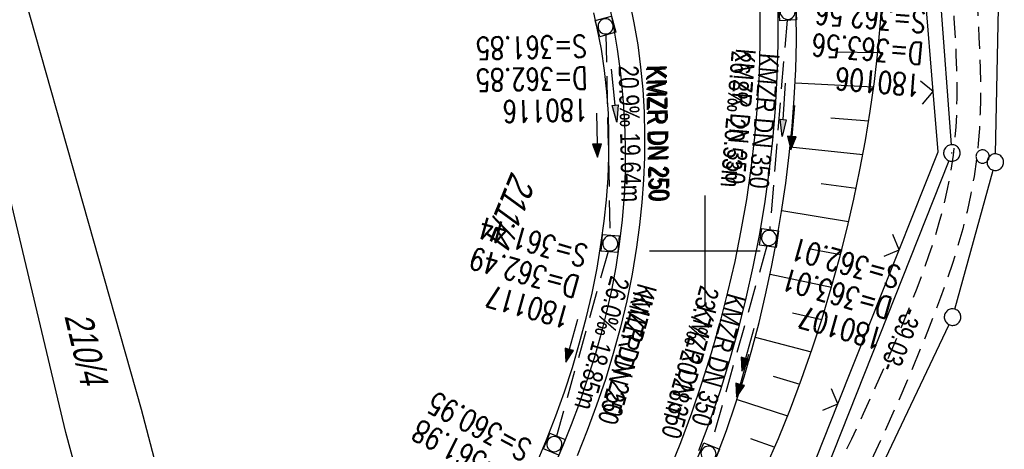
# Model space of a CAD drawing. Extents: x 507875 to 508634, y 446340 to 447363.
# Tile 39 of 70: x 508238 to 508327, y 446582 to 446621. Entities that reach past the tile are written whole.
import ezdxf

# ---------------------------------------------------------------- set-up
doc = ezdxf.new("R2010")
doc.units = 0
doc.header["$LTSCALE"] = 10
doc.header["$MEASUREMENT"] = 0
for name, pattern in [('AUSGEZOGEN', [0]), ('LT00', [0]), ('LT11', [0.3, 0.2, -0.1]), ('STRICHLINIE2', [0.375, 0.25, -0.125])]:
    doc.linetypes.add(name, pattern=pattern)
doc.layers.get('0').update_dxf_attribs({"linetype": 'LT00'})
for name, color, linetype in [('--EK_FBR', 250, 'LT00'), ('--EK_Halt-Pfeil', 4, 'LT00'), ('--EK_Haltung', 7, 'STRICHLINIE2'), ('--EK_Haltung-Text', 140, 'LT00'), ('--EK_Schacht-Text', 5, 'LT00'), ('--EL_DFK_AB_L', 21, 'LT00'), ('--EL_DFK_AB_P', 7, 'LT00'), ('--EL_Halt-Pfeil', 4, 'LT00'), ('--EL_Haltung', 182, 'STRICHLINIE2'), ('--EL_Haltung-Text', 182, 'LT00'), ('ABSTAND', 8, 'LT00'), ('DFK_AB_L', 21, 'LT00'), ('DFK_AB_P', 7, 'LT00'), ('DFK_FLUR_NR', 250, 'LT00'), ('DFK_GZPKT', 250, 'LT00'), ('DFK_KATASTER', 250, 'LT00'), ('DFK_VERMPKT', 252, 'LT00'), ('PFEIL', 140, 'AUSGEZOGEN'), ('V127_AFBR_BAB', 250, 'LT00'), ('V127_BOESCH', 250, 'LT00'), ('V127_BOSCHUNG', 250, 'LT00'), ('V127_ERDWEG', 250, 'LT11'), ('V127_GRABEN', 250, 'LT00'), ('V127_KA_MULD', 182, 'LT00'), ('V127_RASTER', 250, 'LT00'), ('V127_ZAUN', 40, 'LT00')]:
    doc.layers.add(name, color=color, linetype=linetype)
doc.styles.add('Haltungsbeschriftung', font='ARIAL.TTF', dxfattribs={"width": 0.75})
doc.styles.add('schachtbeschriftung', font='romans.shx', dxfattribs={"width": 0.75, "height": 2})
doc.styles.get("Standard").update_dxf_attribs({"font": 'ARIAL.TTF'})

# ---------------------------------------------------------------- blocks, each defined once
blk = doc.blocks.new('SYMB7010')
at = {"color": 0, "linetype": 'ByBlock'}
for points in [[(-0.031408, 0.499213), (-0.093728, 0.49134), (-0.15457, 0.475719), (-0.212975, 0.452595), (-0.268021, 0.422333), (-0.31884, 0.385411), (-0.36463, 0.342411), (-0.40467, 0.29401), (-0.438329, 0.240973), (-0.465074, 0.184136), (-0.484486, 0.124395), (-0.496256, 0.062692), (-0.5002, 0)], [(-0.5002, 0), (-0.496256, -0.062692), (-0.484486, -0.124395), (-0.465075, -0.184136), (-0.438329, -0.240973), (-0.404671, -0.29401), (-0.36463, -0.342411), (-0.31884, -0.385411), (-0.268021, -0.422333), (-0.212975, -0.452595), (-0.154571, -0.475719), (-0.093728, -0.49134), (-0.031408, -0.499213), (0.031408, -0.499213)], [(0.5002, 0), (0.496256, 0.062692), (0.484485, 0.124395), (0.465074, 0.184136), (0.438329, 0.240973), (0.40467, 0.29401), (0.36463, 0.342411), (0.31884, 0.385411), (0.268021, 0.422333), (0.212975, 0.452595), (0.15457, 0.475719), (0.093728, 0.49134), (0.031408, 0.499213), (-0.031408, 0.499213)], [(0.031408, -0.499213), (0.093728, -0.491341), (0.15457, -0.475719), (0.212975, -0.452595), (0.268021, -0.422333), (0.31884, -0.385411), (0.36463, -0.342411), (0.404671, -0.294011), (0.438329, -0.240974), (0.465075, -0.184136), (0.484486, -0.124395), (0.496256, -0.062692), (0.500201, 0)]]:
    blk.add_lwpolyline(points, dxfattribs=at)
blk = doc.blocks.new('SYMB0024')
at = {"color": 0, "linetype": 'ByBlock'}
for p, q in [((-0.5, 0.5), (0, 0)), ((0, 0), (0.5, 0.5))]:
    blk.add_line(p, q, dxfattribs=at)
blk = doc.blocks.new('Pfreil3')
at = {"layer": 'PFEIL'}
blk.add_hatch(color=256, dxfattribs=at).paths.add_polyline_path([(-1.549, 0.273), (-1.549, -0.273), (0, 0)])
for p, q in [((-1.549, 0), (-4.831, 0)), ((-1.549, -0.273), (-1.549, 0.273)), ((-1.549, 0.273), (0, 0)), ((0, 0), (-1.549, -0.273))]:
    blk.add_line(p, q, dxfattribs=at)
blk = doc.blocks.new('SYMB1210')
at = {"color": 0, "linetype": 'ByBlock'}
blk.add_line((0.018815, -0.179014), (0.055623, -0.17119), dxfattribs=at)
for points in [[(-0.2, -0.2), (-0.2, 0.2), (0.2, 0.2), (0.2, -0.2), (-0.2, -0.2)], [(0.018815, 0.179014), (-0.018815, 0.179014), (-0.055623, 0.17119), (-0.09, 0.155885), (-0.120444, 0.133766), (-0.145623, 0.105801), (-0.164438, 0.073213), (-0.176067, 0.037424), (-0.18, 0)], [(-0.18, 0), (-0.176067, -0.037424), (-0.164438, -0.073213), (-0.145623, -0.105801), (-0.120444, -0.133766), (-0.09, -0.155885), (-0.055623, -0.17119), (-0.018815, -0.179014), (0.018815, -0.179014)], [(0.18, 0), (0.176067, 0.037424), (0.164438, 0.073213), (0.145623, 0.105801), (0.120444, 0.133766), (0.09, 0.155885), (0.055623, 0.17119), (0.018815, 0.179014)], [(0.055623, -0.17119), (0.09, -0.155885), (0.120444, -0.133766), (0.145623, -0.105801), (0.164438, -0.073213), (0.176067, -0.037424), (0.18, 0)]]:
    blk.add_lwpolyline(points, dxfattribs=at)
blk = doc.blocks.new('SYMB0003')
at = {"color": 0, "linetype": 'ByBlock'}
for p, q in [((-0.015712, 0), (0.010166, 0.012015)), ((0, -0.021257), (-0.015712, 0)), ((0.010166, 0.012015), (0, -0.021257))]:
    blk.add_line(p, q, dxfattribs=at)
for points in [[(-0.031395, 0.499013), (-0.093691, 0.491144), (-0.154509, 0.475528), (-0.21289, 0.452414), (-0.267913, 0.422164), (-0.318712, 0.385257), (-0.364484, 0.342274), (-0.404509, 0.293893), (-0.438154, 0.240877), (-0.464888, 0.184062), (-0.484292, 0.124345), (-0.496058, 0.062667), (-0.5, 0)], [(-0.5, 0), (-0.496058, -0.062667), (-0.484292, -0.124345), (-0.464888, -0.184062), (-0.438154, -0.240877), (-0.404509, -0.293893), (-0.364485, -0.342274), (-0.318712, -0.385257), (-0.267914, -0.422164), (-0.21289, -0.452414), (-0.154509, -0.475529), (-0.093691, -0.491144), (-0.031395, -0.499014), (0.031395, -0.499014)], [(0.5, 0), (0.496057, 0.062667), (0.484292, 0.124345), (0.464888, 0.184062), (0.438153, 0.240877), (0.404509, 0.293893), (0.364484, 0.342274), (0.318712, 0.385257), (0.267913, 0.422164), (0.21289, 0.452414), (0.154509, 0.475528), (0.093691, 0.491144), (0.031395, 0.499013), (-0.031395, 0.499013)], [(0.031395, -0.499014), (0.093691, -0.491144), (0.154509, -0.475529), (0.21289, -0.452414), (0.267914, -0.422164), (0.318712, -0.385257), (0.364485, -0.342274), (0.404509, -0.293893), (0.438154, -0.240877), (0.464889, -0.184062), (0.484292, -0.124345), (0.496058, -0.062667), (0.5, 0)]]:
    blk.add_lwpolyline(points, dxfattribs=at)
blk = doc.blocks.new('SYMB0070')
at = {"color": 0, "linetype": 'ByBlock'}
for p, q in [((-0.5, 0), (0.2, 0)), ((0.5, 0), (0.2, 0.1)), ((0.2, 0.1), (0.2, 0)), ((0.468, 0), (0.21, 0.086)), ((0.21, 0.086), (0.21, -0.086)), ((0.21, -0.086), (0.468, 0)), ((0.22, -0.072), (0.437, 0)), ((0.23, -0.058), (0.405, 0)), ((0.24, -0.045), (0.374, 0)), ((0.342, 0), (0.25, 0.031)), ((0.25, 0.031), (0.25, -0.031)), ((0.25, -0.031), (0.342, 0)), ((0.26, -0.017), (0.31, 0)), ((0.27, -0.003), (0.279, 0))]:
    blk.add_line(p, q, dxfattribs=at)
for points in [[(0.2, 0), (0.2, -0.1), (0.5, 0)], [(0.437, 0), (0.22, 0.072), (0.22, -0.072)], [(0.405, 0), (0.23, 0.058), (0.23, -0.058)], [(0.374, 0), (0.24, 0.045), (0.24, -0.045)], [(0.31, 0), (0.26, 0.017), (0.26, -0.017)], [(0.279, 0), (0.27, 0.003), (0.27, -0.003)]]:
    blk.add_lwpolyline(points, dxfattribs=at)

msp = doc.modelspace()

# ---------------------------------------------------------------- linework, layer by layer
at = {"layer": '--EK_FBR', "color": 2}
for points in [[(508293.211, 446622.411), (508293.58, 446620.634), (508293.921, 446618.628), (508294.188, 446616.609), (508294.381, 446614.58), (508294.502, 446612.543), (508294.553, 446610.502), (508294.536, 446608.459), (508294.452, 446606.416), (508294.304, 446604.377), (508294.094, 446602.344), (508293.822, 446600.32), (508293.415, 446597.891), (508292.925, 446595.48), (508292.356, 446593.088), (508291.712, 446590.716), (508290.994, 446588.364), (508290.208, 446586.035), (508289.356, 446583.729), (508288.443, 446581.446)], [(508296.597, 446579.603), (508297.828, 446582.665), (508298.82, 446585.337), (508299.745, 446588.034), (508300.601, 446590.753), (508301.386, 446593.494), (508302.099, 446596.255), (508302.739, 446599.033), (508303.304, 446601.829), (508303.791, 446604.634), (508304.2, 446607.451), (508304.529, 446610.279), (508304.776, 446613.115), (508304.939, 446615.956), (508305.017, 446618.801), (508305.007, 446621.646)]]:
    msp.add_lwpolyline(points, dxfattribs=at)
at = {"layer": '--EK_Haltung'}
for p, q in [((508307.441, 446620.876), (508305.877, 446601.909)), ((508291.035, 446619.555), (508291.422, 446601.414)), ((508305.613, 446600.44), (508300.537, 446582.363)), ((508291.236, 446599.943), (508286.577, 446583.229))]:
    msp.add_line(p, q, dxfattribs=at)
at = {"layer": '--EL_DFK_AB_L'}
for p, q in [((508318.926, 446654.851), (508322.315, 446609.596)), ((508322.094, 446608.153), (508308.247, 446573.265))]:
    msp.add_line(p, q, dxfattribs=at)
at = {"layer": '--EL_Haltung'}
for p, q in [((508307.441, 446620.876), (508305.877, 446601.909)), ((508291.035, 446619.555), (508291.422, 446601.414)), ((508305.613, 446600.44), (508300.537, 446582.363)), ((508291.236, 446599.943), (508286.577, 446583.229))]:
    msp.add_line(p, q, dxfattribs=at)
at = {"layer": 'DFK_AB_L'}
for p, q in [((508318.926, 446654.851), (508322.315, 446609.596)), ((508322.094, 446608.153), (508308.247, 446573.265))]:
    msp.add_line(p, q, dxfattribs=at)
at = {"layer": 'DFK_KATASTER'}
for p, q in [((508242.141, 446583.549), (508229.92, 446634.918)), ((508249.01, 446585.628), (508235.661, 446632.67)), ((508326.316, 446608.769), (508326.595, 446621.949)), ((508322.63, 446594.722), (508326.101, 446607.296)), ((508312.003, 446572.086), (508322.108, 446593.321)), ((508264.761, 446525.051), (508249.01, 446585.628)), ((508259.41, 446519.998), (508242.141, 446583.549))]:
    msp.add_line(p, q, dxfattribs=at)
at = {"layer": 'V127_AFBR_BAB', "color": 0}
for points in [[(508293.211, 446622.411), (508293.58, 446620.634), (508293.921, 446618.628), (508294.188, 446616.609), (508294.381, 446614.58), (508294.502, 446612.543), (508294.553, 446610.502), (508294.536, 446608.459), (508294.452, 446606.416), (508294.304, 446604.377), (508294.094, 446602.344), (508293.822, 446600.32), (508293.415, 446597.891), (508292.925, 446595.48), (508292.356, 446593.088), (508291.712, 446590.716), (508290.994, 446588.364), (508290.208, 446586.035), (508289.356, 446583.729), (508288.443, 446581.446)], [(508296.597, 446579.603), (508297.828, 446582.665), (508298.82, 446585.337), (508299.745, 446588.034), (508300.601, 446590.753), (508301.386, 446593.494), (508302.099, 446596.255), (508302.739, 446599.033), (508303.304, 446601.829), (508303.791, 446604.634), (508304.2, 446607.451), (508304.529, 446610.279), (508304.776, 446613.115), (508304.939, 446615.956), (508305.017, 446618.801), (508305.007, 446621.646)]]:
    msp.add_lwpolyline(points, dxfattribs=at)
at = {"layer": 'V127_BOESCH'}
msp.add_lwpolyline([(508305.502, 446580.368), (508306.657, 446583.012), (508307.744, 446585.687), (508308.765, 446588.391), (508309.721, 446591.12), (508310.614, 446593.872), (508311.444, 446596.645), (508312.214, 446599.435), (508312.879, 446602.054), (508313.49, 446604.686), (508314.045, 446607.329), (508314.542, 446609.982), (508314.979, 446612.643), (508315.354, 446615.312), (508315.665, 446617.988), (508315.91, 446620.669), (508316.086, 446623.355)], dxfattribs=at)
at = {"layer": 'V127_BOSCHUNG'}
for p, q in [((508311.967, 446618.007), (508315.659, 446617.941)), ((508308.174, 446615.194), (508315.292, 446614.841)), ((508311.416, 446612.035), (508314.841, 446611.765)), ((508307.726, 446609.408), (508314.311, 446608.713)), ((508310.544, 446606.098), (508313.704, 446605.677)), ((508306.968, 446603.639), (508313.023, 446602.66)), ((508309.376, 446600.214), (508312.275, 446599.67)), ((508305.913, 446597.878), (508311.463, 446596.71)), ((508307.929, 446594.391), (508310.581, 446593.77)), ((508304.568, 446592.174), (508309.627, 446590.844)), ((508306.192, 446588.65), (508308.602, 446587.945)), ((508302.915, 446586.558), (508307.501, 446585.074)), ((508304.145, 446583.011), (508306.325, 446582.235))]:
    msp.add_line(p, q, dxfattribs=at)
at = {"layer": 'V127_ERDWEG', "flags": 128}
for points in [[(508239.374, 446499.977), (508240.38, 446501.141), (508241.389, 446502.303), (508242.403, 446503.461), (508243.424, 446504.612), (508244.455, 446505.753), (508245.498, 446506.884), (508246.792, 446508.248), (508248.105, 446509.593), (508249.437, 446510.92), (508250.785, 446512.232), (508252.147, 446513.528), (508253.871, 446515.133), (508255.611, 446516.72), (508257.366, 446518.291), (508259.132, 446519.85), (508260.907, 446521.398), (508262.688, 446522.94), (508264.473, 446524.478), (508266.259, 446526.015), (508268.044, 446527.554), (508269.888, 446529.153), (508271.727, 446530.759), (508273.557, 446532.374), (508275.377, 446533.999), (508277.185, 446535.638), (508278.98, 446537.291), (508280.759, 446538.96), (508282.521, 446540.648), (508284.264, 446542.356), (508286.167, 446544.271), (508288.042, 446546.214), (508289.886, 446548.187), (508291.697, 446550.19), (508293.472, 446552.226), (508295.209, 446554.295), (508296.905, 446556.398), (508298.759, 446558.803), (508300.557, 446561.251), (508302.299, 446563.739), (508303.984, 446566.265), (508305.611, 446568.828), (508307.179, 446571.424), (508308.688, 446574.051), (508309.898, 446576.26), (508311.069, 446578.488), (508312.204, 446580.735), (508313.306, 446583), (508314.378, 446585.284), (508315.423, 446587.586), (508316.443, 446589.904), (508317.441, 446592.239), (508318.048, 446593.692), (508318.643, 446595.151), (508319.219, 446596.617), (508319.771, 446598.091), (508320.294, 446599.573), (508320.783, 446601.062), (508321.231, 446602.56), (508321.633, 446604.067), (508321.984, 446605.583), (508322.278, 446607.109), (508322.51, 446608.645), (508322.652, 446609.926), (508322.752, 446611.213), (508322.814, 446612.505), (508322.842, 446613.801), (508322.842, 446615.099), (508322.817, 446616.399), (508322.771, 446617.698), (508322.71, 446618.997), (508322.59, 446621.045), (508322.444, 446623.089), (508322.277, 446625.128), (508322.093, 446627.165), (508321.893, 446629.199), (508321.683, 446631.231), (508321.466, 446633.262), (508321.244, 446635.293), (508320.681, 446640.421), (508320.116, 446645.552), (508319.549, 446650.684), (508318.981, 446655.817)], [(508321.101, 446656.084), (508321.495, 446652.718), (508321.888, 446649.352), (508322.277, 446645.986), (508322.66, 446642.62), (508323.037, 446639.254), (508323.404, 446635.888), (508323.624, 446633.819), (508323.838, 446631.749), (508324.042, 446629.679), (508324.233, 446627.606), (508324.41, 446625.531), (508324.568, 446623.454), (508324.706, 446621.372), (508324.82, 446619.287), (508324.88, 446617.914), (508324.925, 446616.54), (508324.949, 446615.166), (508324.949, 446613.793), (508324.919, 446612.423), (508324.856, 446611.056), (508324.755, 446609.694), (508324.611, 446608.337), (508324.381, 446606.735), (508324.09, 446605.143), (508323.743, 446603.56), (508323.345, 446601.985), (508322.901, 446600.419), (508322.416, 446598.862), (508321.895, 446597.313), (508321.344, 446595.771), (508320.767, 446594.238), (508320.169, 446592.712), (508319.556, 446591.194), (508318.442, 446588.52), (508317.291, 446585.87), (508316.102, 446583.243), (508314.871, 446580.641), (508313.594, 446578.064), (508312.269, 446575.513), (508310.892, 446572.988), (508309.34, 446570.285), (508307.726, 446567.616), (508306.049, 446564.983), (508304.313, 446562.387), (508302.518, 446559.83), (508300.665, 446557.315), (508298.756, 446554.843), (508297.056, 446552.736), (508295.317, 446550.661), (508293.541, 446548.62), (508291.728, 446546.61), (508289.883, 446544.632), (508288.005, 446542.684), (508286.097, 446540.766), (508284.518, 446539.221), (508282.922, 446537.693), (508281.312, 446536.18), (508279.69, 446534.681), (508278.057, 446533.192), (508276.416, 446531.713), (508274.769, 446530.24), (508273.118, 446528.772), (508271.465, 446527.306), (508269.813, 446525.841), (508267.157, 446523.479), (508264.506, 446521.113), (508261.857, 446518.744), (508259.209, 446516.371), (508256.559, 446513.995), (508253.907, 446511.617), (508252.9, 446510.713), (508251.896, 446509.804), (508250.902, 446508.887), (508249.921, 446507.957), (508248.958, 446507.011), (508248.018, 446506.045), (508247.106, 446505.054), (508246.278, 446504.099), (508245.475, 446503.122), (508244.694, 446502.126), (508243.93, 446501.114), (508243.181, 446500.09), (508242.442, 446499.056), (508241.711, 446498.016), (508240.983, 446496.973)]]:
    msp.add_lwpolyline(points, dxfattribs=at)
at = {"layer": 'V127_GRABEN'}
for points in [[(508291.308, 446622.448), (508291.714, 446620.428), (508292.079, 446618.246), (508292.37, 446616.051), (508292.587, 446613.847), (508292.728, 446611.636), (508292.792, 446609.422), (508292.777, 446607.209), (508292.684, 446604.999), (508292.51, 446602.795), (508292.255, 446600.602), (508291.934, 446598.511), (508291.54, 446596.433), (508291.079, 446594.368), (508290.555, 446592.318), (508289.97, 446590.281), (508289.331, 446588.26), (508288.64, 446586.255), (508287.901, 446584.265), (508287.12, 446582.293), (508286.036, 446579.734)], [(508284.623, 446580.373), (508285.67, 446582.89), (508286.505, 446585.054), (508287.285, 446587.238), (508288.007, 446589.441), (508288.667, 446591.663), (508289.264, 446593.903), (508289.792, 446596.163), (508290.249, 446598.44), (508290.631, 446600.736), (508290.891, 446602.673), (508291.094, 446604.619), (508291.236, 446606.572), (508291.313, 446608.527), (508291.324, 446610.482), (508291.265, 446612.433), (508291.133, 446614.377), (508290.925, 446616.311), (508290.638, 446618.232), (508290.269, 446620.137), (508289.946, 446621.518)], [(508299.471, 446581.924), (508300.481, 446584.63), (508301.414, 446587.364), (508302.272, 446590.124), (508303.053, 446592.909), (508303.758, 446595.713), (508304.388, 446598.537), (508304.941, 446601.376), (508305.42, 446604.239), (508305.822, 446607.114), (508306.146, 446609.998), (508306.391, 446612.889), (508306.557, 446615.786), (508306.643, 446618.686), (508306.648, 446621.587)], [(508301.053, 446581.359), (508301.95, 446583.745), (508302.784, 446586.157), (508303.554, 446588.591), (508304.264, 446591.045), (508304.915, 446593.517), (508305.507, 446596.006), (508306.043, 446598.508), (508306.525, 446601.021), (508306.956, 446603.567), (508307.331, 446606.12), (508307.648, 446608.681), (508307.904, 446611.247), (508308.098, 446613.817), (508308.226, 446616.39), (508308.288, 446618.965), (508308.28, 446621.541)]]:
    msp.add_lwpolyline(points, dxfattribs=at)
at = {"layer": 'V127_RASTER'}
for p, q in [((508299.999, 446605), (508299.999, 446595)), ((508294.997, 446600), (508304.997, 446600))]:
    msp.add_line(p, q, dxfattribs=at)
at = {"layer": 'V127_ZAUN'}
for p, q in [((508320.674, 446614.402), (508319.439, 446629.351)), ((508312.058, 446586.156), (508317.598, 446600.096))]:
    msp.add_line(p, q, dxfattribs=at)
for points in [[(508317.598, 446600.096), (508321.123, 446608.966), (508320.674, 446614.402)], [(508306.238, 446572.381), (508306.915, 446573.213), (508312.058, 446586.156)]]:
    msp.add_lwpolyline(points, dxfattribs=at)

# ---------------------------------------------------------------- block references
at = {"layer": '--EK_Halt-Pfeil', "yscale": 4, "zscale": 4}
for p, xscale, rotation in [((508290.229, 446610.463), 4.000000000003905, 271.2211799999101), ((508307.948, 446611.141), 3.99999999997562, 265.2867599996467), ((508287.943, 446591.854), 3.999999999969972, 254.4216000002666), ((508303.415, 446588.677), 3.999999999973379, 254.3152500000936)]:
    msp.add_blockref('SYMB0070', p, dxfattribs=dict(at, xscale=xscale, rotation=rotation))
at = {"layer": '--EL_DFK_AB_P', "xscale": 1.500000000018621, "yscale": 1.5, "zscale": 1.5, "rotation": 264.7377099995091}
msp.add_blockref('SYMB0003', (508322.37, 446608.848), dxfattribs=at)
at = {"layer": '--EL_Halt-Pfeil', "yscale": 4, "zscale": 4}
for p, xscale, rotation in [((508290.229, 446610.463), 4.000000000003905, 271.2211799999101), ((508307.948, 446611.141), 3.99999999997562, 265.2867599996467), ((508287.943, 446591.854), 3.999999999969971, 254.4216000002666), ((508303.888, 446591.031), 3.999999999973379, 254.3152500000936)]:
    msp.add_blockref('SYMB0070', p, dxfattribs=dict(at, xscale=xscale, rotation=rotation))
at = {"layer": 'DFK_AB_P', "xscale": 1.500000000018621, "yscale": 1.5, "zscale": 1.5, "rotation": 264.7377099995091}
msp.add_blockref('SYMB0003', (508322.37, 446608.848), dxfattribs=at)
at = {"layer": 'DFK_GZPKT', "xscale": 1.500000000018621, "yscale": 1.5, "zscale": 1.5, "rotation": 264.7377099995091}
for p in [(508326.3, 446608.018), (508322.431, 446594)]:
    msp.add_blockref('SYMB7010', p, dxfattribs=at)
at = {"layer": 'DFK_VERMPKT', "xscale": 1.200000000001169, "yscale": 1.200000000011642, "zscale": 1.2, "rotation": 264.7377100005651}
msp.add_blockref('SYMB7010', (508325.151, 446608.528), dxfattribs=at)
at = {"layer": 'PFEIL'}
for p, rotation in [((508292.036, 446611.637), 275.713335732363), ((508306.993, 446610.333), 266.2878486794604)]:
    msp.add_blockref('Pfreil3', p, dxfattribs=dict(at, rotation=rotation))
at = {"layer": 'V127_KA_MULD', "zscale": 3.8}
for p, xscale, yscale, rotation in [((508307.503, 446621.624), 3.799999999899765, 3.799999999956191, 93.34262862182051), ((508291.019, 446620.305), 3.80000000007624, 3.7999999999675, 105.1015286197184), ((508305.816, 446601.163), 3.800000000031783, 3.800000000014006, 82.04156364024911), ((508291.438, 446600.666), 3.80000000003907, 3.799999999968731, 85.48942732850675), ((508286.376, 446582.508), 3.8, 3.8, 247.65211), ((508300.334, 446581.642), 3.8, 3.8, 247.65211)]:
    msp.add_blockref('SYMB1210', p, dxfattribs=dict(at, xscale=xscale, yscale=yscale, rotation=rotation))
at = {"layer": 'V127_ZAUN', "xscale": 2.1, "yscale": 2.1, "zscale": 2.1}
for p, rotation in [((508320.674, 446614.402), 94.72231999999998), ((508317.598, 446600.096), 68.32706), ((508312.058, 446586.156), 68.32706)]:
    msp.add_blockref('SYMB0024', p, dxfattribs=dict(at, rotation=rotation))

# ---------------------------------------------------------------- texts
at = {"layer": '--EK_Haltung-Text', "style": 'Haltungsbeschriftung', "width": 0.75}
for s, rotation, p in [('26.8‰ 20.53m', -94.71324, (508302.436, 446618.144)), ('KMZR DN 350', -94.71324, (508304.987, 446617.933)), ('20.9‰ 19.64m', -88.77882, (508292.198, 446616.752)), ('KMZR DN 250', -88.77882, (508294.757, 446616.806)), ('26.0‰ 18.85m', -105.5784, (508291.489, 446597.832)), ('KMZR DN 250', -105.5784, (508293.955, 446597.144)), ('23.7‰ 20.28m', -105.68475, (508299.603, 446596.955)), ('KMZR DN 350', -105.68475, (508302.067, 446596.262))]:
    msp.add_text(s, height=1.8, rotation=rotation, dxfattribs=at).set_placement(p)
at = {"layer": '--EK_Schacht-Text', "style": 'schachtbeschriftung', "width": 0.75}
for s, rotation, p in [('S=362.56', -184.71324, (508320.073, 446621.695)), ('S=361.85', -178.77882, (508289.285, 446619.518)), ('D=363.56', -184.71324, (508319.836, 446618.824)), ('D=362.85', -178.77882, (508289.347, 446616.639)), ('180106', -184.71324, (508319.599, 446615.953)), ('180116', -178.77882, (508289.408, 446613.76)), ('S=361.44', -195.5784, (508289.551, 446600.417)), ('S=362.01', -195.68475, (508317.877, 446598.488)), ('D=362.49', -195.5784, (508288.778, 446597.641)), ('D=363.01', -195.68475, (508317.098, 446595.716)), ('180117', -195.5784, (508288.004, 446594.866)), ('180107', -195.68475, (508316.319, 446592.943)), ('S=360.95', -207.71376, (508284.478, 446582.655)), ('D=361.98', -207.71376, (508283.138, 446580.106))]:
    msp.add_text(s, height=2, rotation=rotation, dxfattribs=at).set_placement(p)
at = {"layer": '--EL_Haltung-Text', "style": 'Haltungsbeschriftung', "width": 0.75}
for s, rotation, p in [('KMZR DN 350', -94.71324, (508302.828, 446618.345)), ('KMZR DN 250', -88.77882, (508294.66, 446616.674)), ('KMZR DN 250', -105.5784, (508293.575, 446596.42)), ('KMZR DN 350', -105.68475, (508299.345, 446595.14))]:
    msp.add_text(s, height=1.8, rotation=rotation, dxfattribs=at).set_placement(p)
at = {"layer": 'ABSTAND', "width": 0.75}
msp.add_text(' -39.03-', height=1.8, rotation=-111.64868, dxfattribs=at).set_placement((508318.21, 446595.511))
at = {"layer": 'DFK_FLUR_NR', "oblique": 13.754, "width": 0.75}
for s, rotation, p in [('211/4', 247.6521, (508282.512, 446607.269)), ('210/4', -76.60617, (508242.008, 446594.098))]:
    msp.add_text(s, height=2.5, rotation=rotation, dxfattribs=at).set_placement(p)

doc.saveas('drawing.dxf')
